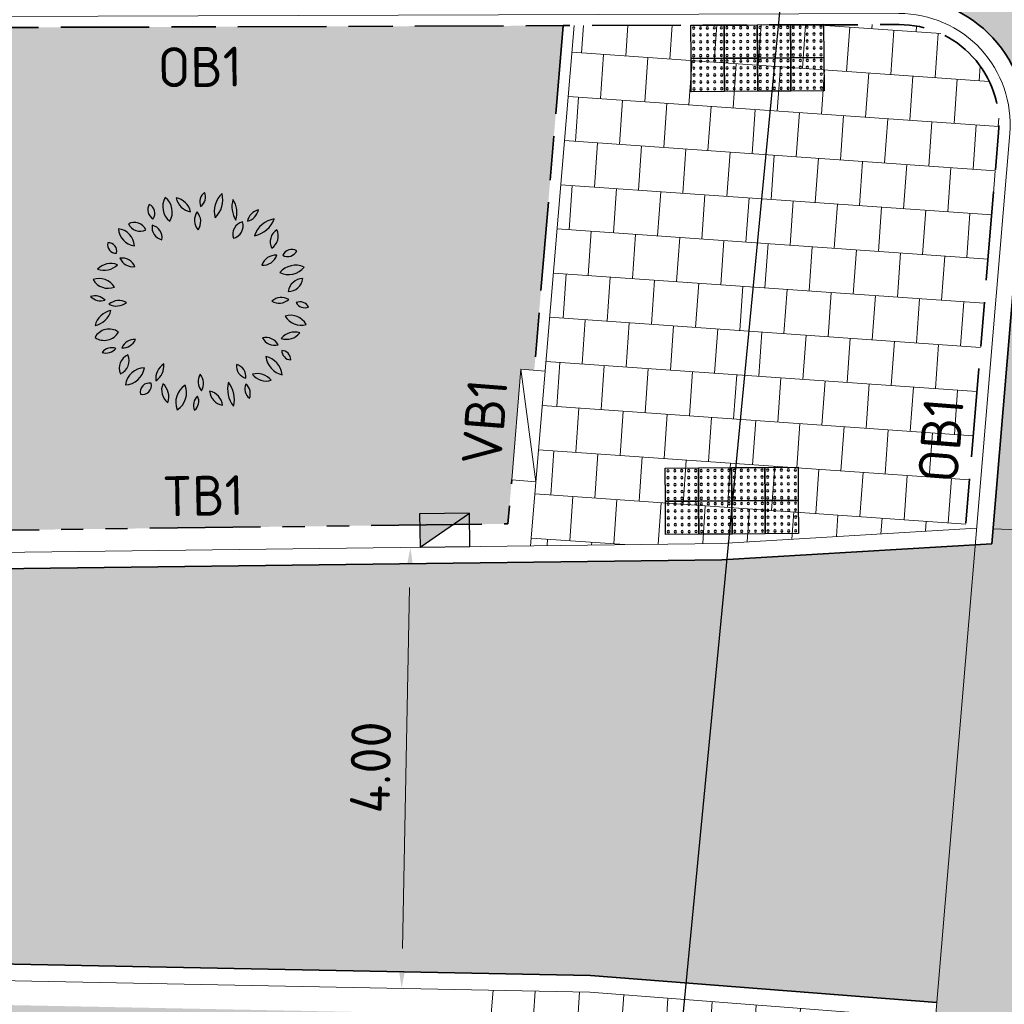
# Model space of a CAD drawing. Header units: metres. Extents: x 196651 to 397723, y 354703 to 710691.
# Tile 198 of 256: x 198020 to 198029, y 356127 to 356136. Entities that reach past the tile are written whole.
import ezdxf
from ezdxf.enums import TextEntityAlignment as Align

# ---------------------------------------------------------------- set-up
doc = ezdxf.new("R2010")
doc.units = ezdxf.units.M
doc.header["$MEASUREMENT"] = 0
doc.linetypes.add('VH-OPSLUITBAND_100X200', pattern=[16, 8, -2, 4, -2])
doc.linetypes.add('VH-TROTTOIRBAND_180-200', pattern=[20, 10, -2, 2, -2, 2, -2])
doc.layers.add('N-WE-GR-BOOM', color=96, linetype='Continuous')
doc.layers.add('N-WE-RI-HWA_KOLK_TROTTOIR-S', color=150, linetype='Continuous')
for name, color, linetype, lineweight in [('N-WE-GR-GRAS_BERM-A', 86, 'Continuous', 5), ('N-WE-VH-GOOT_TEGEL-G', 170, 'Continuous', 35), ('N-WE-VH-KANTOPSLUITING_OPSLUITBAND_100X200-G', 5, 'VH-OPSLUITBAND_100X200', 35), ('N-WE-VH-KANTOPSLUITING_TEKST-T', 7, 'VH-OPSLUITBAND_100X200', 35), ('N-WE-VH-KANTOPSLUITING_TROTTOIRBAND_180 200-G', 6, 'VH-TROTTOIRBAND_180-200', 35), ('N-WE-VH-KANTVERHARDING-G', 1, 'Continuous', 5), ('N-WE-VH-VERHARDING_ASFALT_DEKLAAG-G_ZWART', 252, 'Continuous', 5), ('N-WE-VH-VERHARDING_TEGEL-200X200X50-A', 252, 'Continuous', 18), ('N-WE-VH-VERKEERSTEGEL-NOPPENTEGEL-S', 5, 'Continuous', 25), ('X-XX-AL-AANPIJLING-M', 7, 'Continuous', 18), ('X-XX-AL-VERWIJZING_DOORSNEDE-200-S', 3, 'Continuous', 25)]:
    doc.layers.add(name, color=color, linetype=linetype, lineweight=lineweight)
doc.layers.add('N-WE-VH-VERHARDING_ASFALT_COATING_ROOD-G', color=7, linetype='Continuous', lineweight=5, true_color=0xffa8a8)
doc.layers.add('N-WE-VH-VERHARDING_ASFALT_DEKLAAG-G_ROOD', color=7, linetype='Continuous', lineweight=5, true_color=0xbf4040)
doc.styles.add('ATT', font='romans.shx')
doc.styles.add('NLCS-ISO', font='NLCS-ISO.ttf')
doc.styles.add('NLCS-ISO-M200-T18', font='NLCS-ISO.ttf')
doc.dimstyles.new('NLCS-M200-T18-PIJL', dxfattribs={"dimscale": 0.2, "dimtxt": 1.8, "dimasz": 1.8, "dimexe": 2, "dimexo": 2, "dimgap": 0.7, "dimtad": 1, "dimzin": 0, "dimdsep": 46, "dimtxsty": 'NLCS-ISO-M200-T18', "dimcen": 0, "dimdle": 2, "dimse1": 1, "dimse2": 1, "dimclrd": 256, "dimclre": 256, "dimclrt": 256, "dimadec": 1, "dimazin": 0, "dimtfac": 1, "dimtofl": 0, "dimtmove": 1, "dimatfit": 0, "dimfxl": 2, "dimfxlon": 1, "dimtfillclr": 254, "dimtolj": 1, "dimtzin": 0, "dimlwd": 18, "dimlwe": 18, "dimarcsym": 0})
pattern_1 = [(0, (0, 0), (1, 1), [0.12, -0.8]), (45, (0.4, 0.2), (-0.113137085, 1.8667619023), [0.12, -0.8]), (30, (0.08, 0.12), (0.2274613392, 1.2860254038), [0.12, -0.8]), (15, (0.32, 0.48), (0.3856270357, 0.724494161), [0.12, -0.8]), (135, (0.16, 2), (-0.02828427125, -0.6505382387), [0.12, -0.8]), (150, (1.2, 0.4), (0.2156921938, -0.5864101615), [0.12, -0.8]), (165, (0.24, 0.04), (0.1434520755, -0.7010146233), [0.12, -0.8]), (85, (0.4, 0.4), (-0.8726773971, 1.0400164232), [0.12, -0.8]), (100, (0, 0), (-1.1121176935, 0.7787131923), [0.12, -0.8])]

# ---------------------------------------------------------------- blocks, each defined once
blk = doc.blocks.new('TEKST TB')
at = {"style": 'NLCS-ISO'}
blk.add_attdef('TEKST_TROTTOIRBANDEN', text='', height=0.36, rotation=0.34071, dxfattribs=at).set_placement((0, 0), align=Align.BOTTOM_CENTER)
blk = doc.blocks.new('N-SRI-HWA-KOLK_TROTTOIR-SO')
blk.add_hatch(color=256).paths.add_polyline_path([(1.125, 0.75), (-1.125, 0.75), (-1.125, -0.75)])
blk.add_line((-1.125, -0.75), (1.125, 0.75))
at = {"flags": 128}
blk.add_lwpolyline([(-1.125, -0.75), (1.125, -0.75), (1.125, 0.75), (-1.125, 0.75)], close=True, dxfattribs=at)
blk = doc.blocks.new('*D1745')
at = {"layer": 'Defpoints', "color": 0, "ltscale": 0.2, "transparency": 16777216}
for p in [(198023.6911, 356131.0146), (198023.6125, 356127.0361), (198023.7368, 356127.0337)]:
    blk.add_point(p, dxfattribs=at)
at = {"layer": 'X-XX-AL-AANPIJLING-M', "linetype": 'Continuous', "lineweight": 18, "ltscale": 0.2, "transparency": 16777216}
blk.add_line((198023.8082, 356130.6522), (198023.7439, 356127.3936), dxfattribs=at)
at = {"layer": 'X-XX-AL-AANPIJLING-M', "ltscale": 0.2, "transparency": 16777216}
for points in [[(198023.7482, 356130.6534), (198023.8682, 356130.651), (198023.8153, 356131.0121)], [(198023.6839, 356127.3948), (198023.8038, 356127.3924), (198023.7368, 356127.0337)]]:
    blk.add_solid(points, dxfattribs=at)
at = {"layer": 'X-XX-AL-AANPIJLING-M', "ltscale": 0.2, "transparency": 16777216, "insert": (198023.4561, 356129.0292), "char_height": 0.36, "attachment_point": 5, "rotation": 88.86894, "style": 'NLCS-ISO-M200-T18'}
blk.add_mtext('\\A1;4.00', dxfattribs=at)
blk = doc.blocks.new('12PPLT06')
at = {"color": 0, "linetype": 'ByBlock'}
for centre, radius, start, end in [((0.05, 0.4504), 0.0524, 125.4093, 202.7101), ((-0.0287, 0.4729), 0.0524, 305.4093, 22.7101), ((-0.0861, 0.4283), 0.0835, 149.4737, 231.7586), ((-0.2097, 0.4051), 0.0835, 329.4737, 51.7586), ((-0.1232, 0.388), 0.0817, 12.306, 79.6849), ((-0.0287, 0.4858), 0.0817, 192.306, 259.6849), ((0.1771, 0.4066), 0.1138, 133.8117, 194.3077), ((-0.0119, 0.4605), 0.1138, 313.8117, 14.3077), ((0.2574, 0.4291), 0.1143, 163.4642, 212.7906), ((0.0517, 0.3997), 0.1143, 343.4642, 32.7906), ((-0.1922, 0.4145), 0.0451, 146.8151, 244.0193), ((-0.2497, 0.3986), 0.0451, 326.8151, 64.0193), ((0.0406, 0.3679), 0.0664, 145.5248, 220.8327), ((-0.0643, 0.362), 0.0664, 325.5248, 40.8327), ((0.1966, 0.4279), 0.0672, 284.1004, 348.465), ((0.2788, 0.3493), 0.0672, 104.1004, 168.465), ((-0.2983, 0.2994), 0.0582, 25.4537, 116.6852), ((0.2043, 0.3048), 0.0573, 103.8914, 198.9039), ((0.1363, 0.3419), 0.0573, 283.8914, 18.9039), ((0.2234, 0.4134), 0.1178, 280.3005, 340.4476), ((0.3555, 0.258), 0.1178, 100.3005, 160.4476), ((-0.3791, 0.2477), 0.0818, 3.3189, 83.1904), ((-0.2877, 0.3337), 0.0818, 183.3189, 263.1904), ((-0.2719, 0.3765), 0.0582, 205.4537, 296.6852), ((-0.1618, 0.3339), 0.0557, 168.8066, 257.6391), ((-0.2284, 0.2903), 0.0557, 348.8066, 77.6391), ((0.3802, 0.2705), 0.064, 122.5817, 207.18), ((0.2887, 0.2952), 0.064, 302.5817, 27.18), ((-0.3813, 0.2555), 0.0369, 163.4933, 274.4697), ((-0.4137, 0.2292), 0.0369, 343.4933, 94.4697), ((0.4133, 0.1914), 0.0446, 59.9815, 155.6676), ((0.395, 0.2484), 0.0446, 239.9815, 335.6676), ((-0.3535, 0.1338), 0.0631, 22.5723, 98.3335), ((-0.3043, 0.2205), 0.0631, 202.5723, 278.3335), ((0.3411, 0.1436), 0.0663, 86.0282, 161.3698), ((0.2828, 0.2309), 0.0663, 266.0282, 341.3698), ((-0.4032, 0.0875), 0.0847, 69.7201, 135.6489), ((-0.4345, 0.2262), 0.0847, 249.7201, 315.6489), ((0.4301, 0.0727), 0.0919, 64.7353, 140.5781), ((0.3984, 0.2141), 0.0919, 244.7353, 320.5781), ((-0.456, 0.0247), 0.08, 30.9482, 110.5784), ((-0.4155, 0.1406), 0.08, 210.9482, 290.5784), ((0.3971, 0.1115), 0.0659, 270.2529, 353.5221), ((0.4629, 0.0381), 0.0659, 90.2529, 173.5221), ((-0.4752, -0.0367), 0.063, 44.2576, 108.5927), ((-0.4502, 0.067), 0.063, 224.2577, 288.5927), ((-0.3678, -0.0648), 0.0699, 60.5095, 129.292), ((0.366, -0.0461), 0.065, 58.8748, 131.2135), ((0.3568, 0.0585), 0.065, 238.8748, 311.2135), ((-0.3857, -0.1306), 0.0923, 100.8762, 165.4479), ((-0.4925, -0.0167), 0.0923, 280.8762, 345.4479), ((-0.3777, 0.0502), 0.0699, 240.5095, 309.292), ((0.4502, -0.0453), 0.0446, 28.1981, 112.1918), ((0.4727, 0.0171), 0.0446, 208.1981, 292.1918), ((0.4073, -0.1426), 0.0814, 29.1952, 106.7189), ((0.4549, -0.025), 0.0814, 209.1952, 286.7189), ((-0.4112, -0.1963), 0.0728, 54.9745, 151.3792), ((-0.4333, -0.1018), 0.0728, 234.9745, 331.3792), ((-0.296, -0.2328), 0.0625, 87.1724, 157.2365), ((-0.3506, -0.1462), 0.0625, 267.1724, 337.2365), ((0.296, -0.2262), 0.0644, 28.8072, 103.9199), ((0.3369, -0.1326), 0.0644, 208.8072, 283.9199), ((0.4251, -0.2125), 0.0753, 71.3712, 141.7535), ((0.39, -0.0945), 0.0753, 251.3712, 321.7535), ((-0.3988, -0.2663), 0.0584, 71.8192, 140.0818), ((-0.4254, -0.1734), 0.0584, 251.8192, 320.0818), ((0.4104, -0.2204), 0.0422, 179.2557, 267.6287), ((0.3664, -0.2621), 0.0422, 359.2557, 87.6287), ((-0.3008, -0.2997), 0.065, 113.4753, 203.456), ((-0.3863, -0.266), 0.065, 293.4753, 23.456), ((0.3924, -0.2358), 0.0968, 186.5487, 256.8911), ((0.2743, -0.3411), 0.0968, 6.5487, 76.8911), ((-0.2499, -0.3874), 0.0888, 91.6328, 172.0268), ((-0.3404, -0.2863), 0.0888, 271.6328, 352.0268), ((-0.1214, -0.3477), 0.0799, 122.8873, 186.7253), ((-0.2441, -0.29), 0.0799, 302.8873, 6.7253), ((0.2218, -0.2894), 0.0586, 173.65, 254.6514), ((0.148, -0.3394), 0.0586, 353.65, 74.6514), ((0.0531, -0.3604), 0.0628, 148.7877, 221.5977), ((-0.0476, -0.3695), 0.0628, 328.7877, 41.5977), ((0.258, -0.4052), 0.0806, 38.6962, 106.2415), ((0.2984, -0.2775), 0.0806, 218.6962, 286.2415), ((-0.2305, -0.4083), 0.041, 76.5419, 193.4774), ((-0.2609, -0.3779), 0.041, 256.5419, 13.4774), ((-0.0984, -0.3976), 0.0759, 159.117, 230.3606), ((-0.2177, -0.429), 0.0759, 339.117, 50.3606), ((-0.0199, -0.454), 0.0906, 122.117, 201.7275), ((-0.1522, -0.4109), 0.0906, 302.117, 21.7275), ((0.2468, -0.3953), 0.1233, 165.2071, 218.3217), ((0.0308, -0.4403), 0.1233, 345.2071, 38.3217), ((0.2555, -0.394), 0.0536, 156.7754, 231.288), ((0.1727, -0.4147), 0.0536, 336.7754, 51.288), ((0.0215, -0.4669), 0.0521, 129.7475, 206.0709), ((-0.0587, -0.4497), 0.0521, 309.7475, 26.0709), ((0.1123, -0.3978), 0.0705, 185.3196, 260.419), ((0.0304, -0.4739), 0.0705, 5.3196, 80.419)]:
    blk.add_arc(centre, radius, start, end, dxfattribs=at)
at = {"color": 0, "linetype": 'ByBlock', "style": 'ATT'}
for tag, p, flags in [('ITEM', (-0.9111, -3.0457), 3), ('ROOM_NUMBER', (-0.9111, -4.379), 1)]:
    blk.add_attdef(tag, p, '', height=1, dxfattribs=dict(at, flags=flags))
blk = doc.blocks.new('*U2075')
for centre in [(0.025, 0.575), (0.0875, 0.575), (0.15, 0.575), (0.2125, 0.575), (0.275, 0.575), (0.325, 0.575), (0.3875, 0.575), (0.45, 0.575), (0.5125, 0.575), (0.575, 0.575), (0.625, 0.575), (0.6875, 0.575), (0.75, 0.575), (0.8125, 0.575), (0.875, 0.575), (0.925, 0.575), (0.9875, 0.575), (1.05, 0.575), (1.1125, 0.575), (1.175, 0.575), (0.025, 0.5125), (0.025, 0.45), (0.0875, 0.5125), (0.0875, 0.45), (0.15, 0.5125), (0.15, 0.45), (0.2125, 0.5125), (0.2125, 0.45), (0.275, 0.5125), (0.275, 0.45), (0.325, 0.5125), (0.325, 0.45), (0.3875, 0.5125), (0.3875, 0.45), (0.45, 0.5125), (0.45, 0.45), (0.5125, 0.5125), (0.5125, 0.45), (0.575, 0.5125), (0.575, 0.45), (0.625, 0.5125), (0.625, 0.45), (0.6875, 0.5125), (0.6875, 0.45), (0.75, 0.5125), (0.75, 0.45), (0.8125, 0.5125), (0.8125, 0.45), (0.875, 0.5125), (0.875, 0.45), (0.925, 0.5125), (0.925, 0.45), (0.9875, 0.5125), (0.9875, 0.45), (1.05, 0.5125), (1.05, 0.45), (1.1125, 0.5125), (1.1125, 0.45), (1.175, 0.5125), (1.175, 0.45), (0.025, 0.3875), (0.0875, 0.3875), (0.15, 0.3875), (0.2125, 0.3875), (0.275, 0.3875), (0.325, 0.3875), (0.3875, 0.3875), (0.45, 0.3875), (0.5125, 0.3875), (0.575, 0.3875), (0.625, 0.3875), (0.6875, 0.3875), (0.75, 0.3875), (0.8125, 0.3875), (0.875, 0.3875), (0.925, 0.3875), (0.9875, 0.3875), (1.05, 0.3875), (1.1125, 0.3875), (1.175, 0.3875), (0.025, 0.325), (0.025, 0.275), (0.0875, 0.325), (0.0875, 0.275), (0.15, 0.325), (0.15, 0.275), (0.2125, 0.325), (0.2125, 0.275), (0.275, 0.325), (0.275, 0.275), (0.325, 0.325), (0.325, 0.275), (0.3875, 0.325), (0.3875, 0.275), (0.45, 0.325), (0.45, 0.275), (0.5125, 0.325), (0.5125, 0.275), (0.575, 0.325), (0.575, 0.275), (0.625, 0.325), (0.625, 0.275), (0.6875, 0.325), (0.6875, 0.275), (0.75, 0.325), (0.75, 0.275), (0.8125, 0.325), (0.8125, 0.275), (0.875, 0.325), (0.875, 0.275), (0.925, 0.325), (0.925, 0.275), (0.9875, 0.325), (0.9875, 0.275), (1.05, 0.325), (1.05, 0.275), (1.1125, 0.325), (1.1125, 0.275), (1.175, 0.325), (1.175, 0.275), (0.025, 0.2125), (0.0875, 0.2125), (0.15, 0.2125), (0.2125, 0.2125), (0.275, 0.2125), (0.325, 0.2125), (0.3875, 0.2125), (0.45, 0.2125), (0.5125, 0.2125), (0.575, 0.2125), (0.625, 0.2125), (0.6875, 0.2125), (0.75, 0.2125), (0.8125, 0.2125), (0.875, 0.2125), (0.925, 0.2125), (0.9875, 0.2125), (1.05, 0.2125), (1.1125, 0.2125), (1.175, 0.2125), (0.025, 0.15), (0.025, 0.0875), (0.0875, 0.15), (0.0875, 0.0875), (0.15, 0.15), (0.15, 0.0875), (0.2125, 0.15), (0.2125, 0.0875), (0.275, 0.15), (0.275, 0.0875), (0.325, 0.15), (0.325, 0.0875), (0.3875, 0.15), (0.3875, 0.0875), (0.45, 0.15), (0.45, 0.0875), (0.5125, 0.15), (0.5125, 0.0875), (0.575, 0.15), (0.575, 0.0875), (0.625, 0.15), (0.625, 0.0875), (0.6875, 0.15), (0.6875, 0.0875), (0.75, 0.15), (0.75, 0.0875), (0.8125, 0.15), (0.8125, 0.0875), (0.875, 0.15), (0.875, 0.0875), (0.925, 0.15), (0.925, 0.0875), (0.9875, 0.15), (0.9875, 0.0875), (1.05, 0.15), (1.05, 0.0875), (1.1125, 0.15), (1.1125, 0.0875), (1.175, 0.15), (1.175, 0.0875), (0.025, 0.025), (0.0875, 0.025), (0.15, 0.025), (0.2125, 0.025), (0.275, 0.025), (0.325, 0.025), (0.3875, 0.025), (0.45, 0.025), (0.5125, 0.025), (0.575, 0.025), (0.625, 0.025), (0.6875, 0.025), (0.75, 0.025), (0.8125, 0.025), (0.875, 0.025), (0.925, 0.025), (0.9875, 0.025), (1.05, 0.025), (1.1125, 0.025), (1.175, 0.025)]:
    blk.add_circle(centre, 0.01)
for points in [[(0.3, 0.3), (0.3, 0.6), (0, 0.6), (0, 0.3)], [(0.6, 0.3), (0.6, 0.6), (0.3, 0.6), (0.3, 0.3)], [(0.9, 0.3), (0.9, 0.6), (0.6, 0.6), (0.6, 0.3)], [(1.2, 0.3), (1.2, 0.6), (0.9, 0.6), (0.9, 0.3)], [(0.3, 0), (0.3, 0.3), (0, 0.3), (0, 0)], [(0.6, 0), (0.6, 0.3), (0.3, 0.3), (0.3, 0)], [(0.9, 0), (0.9, 0.3), (0.6, 0.3), (0.6, 0)], [(1.2, 0), (1.2, 0.3), (0.9, 0.3), (0.9, 0)]]:
    blk.add_3dface(points)
blk = doc.blocks.new('*U2076')
for centre in [(0.025, 0.275), (0.0875, 0.275), (0.15, 0.275), (0.2125, 0.275), (0.275, 0.275), (0.325, 0.275), (0.3875, 0.275), (0.45, 0.275), (0.5125, 0.275), (0.575, 0.275), (0.625, 0.275), (0.6875, 0.275), (0.75, 0.275), (0.8125, 0.275), (0.875, 0.275), (0.925, 0.275), (0.9875, 0.275), (1.05, 0.275), (1.1125, 0.275), (1.175, 0.275), (0.025, 0.2125), (0.0875, 0.2125), (0.15, 0.2125), (0.2125, 0.2125), (0.275, 0.2125), (0.325, 0.2125), (0.3875, 0.2125), (0.45, 0.2125), (0.5125, 0.2125), (0.575, 0.2125), (0.625, 0.2125), (0.6875, 0.2125), (0.75, 0.2125), (0.8125, 0.2125), (0.875, 0.2125), (0.925, 0.2125), (0.9875, 0.2125), (1.05, 0.2125), (1.1125, 0.2125), (1.175, 0.2125), (0.025, 0.15), (0.025, 0.0875), (0.0875, 0.15), (0.0875, 0.0875), (0.15, 0.15), (0.15, 0.0875), (0.2125, 0.15), (0.2125, 0.0875), (0.275, 0.15), (0.275, 0.0875), (0.325, 0.15), (0.325, 0.0875), (0.3875, 0.15), (0.3875, 0.0875), (0.45, 0.15), (0.45, 0.0875), (0.5125, 0.15), (0.5125, 0.0875), (0.575, 0.15), (0.575, 0.0875), (0.625, 0.15), (0.625, 0.0875), (0.6875, 0.15), (0.6875, 0.0875), (0.75, 0.15), (0.75, 0.0875), (0.8125, 0.15), (0.8125, 0.0875), (0.875, 0.15), (0.875, 0.0875), (0.925, 0.15), (0.925, 0.0875), (0.9875, 0.15), (0.9875, 0.0875), (1.05, 0.15), (1.05, 0.0875), (1.1125, 0.15), (1.1125, 0.0875), (1.175, 0.15), (1.175, 0.0875), (0.025, 0.025), (0.0875, 0.025), (0.15, 0.025), (0.2125, 0.025), (0.275, 0.025), (0.325, 0.025), (0.3875, 0.025), (0.45, 0.025), (0.5125, 0.025), (0.575, 0.025), (0.625, 0.025), (0.6875, 0.025), (0.75, 0.025), (0.8125, 0.025), (0.875, 0.025), (0.925, 0.025), (0.9875, 0.025), (1.05, 0.025), (1.1125, 0.025), (1.175, 0.025), (0.025, -0.025), (0.025, -0.0875), (0.0875, -0.025), (0.0875, -0.0875), (0.15, -0.025), (0.15, -0.0875), (0.2125, -0.025), (0.2125, -0.0875), (0.275, -0.025), (0.275, -0.0875), (0.325, -0.025), (0.325, -0.0875), (0.3875, -0.025), (0.3875, -0.0875), (0.45, -0.025), (0.45, -0.0875), (0.5125, -0.025), (0.5125, -0.0875), (0.575, -0.025), (0.575, -0.0875), (0.625, -0.025), (0.625, -0.0875), (0.6875, -0.025), (0.6875, -0.0875), (0.75, -0.025), (0.75, -0.0875), (0.8125, -0.025), (0.8125, -0.0875), (0.875, -0.025), (0.875, -0.0875), (0.925, -0.025), (0.925, -0.0875), (0.9875, -0.025), (0.9875, -0.0875), (1.05, -0.025), (1.05, -0.0875), (1.1125, -0.025), (1.1125, -0.0875), (1.175, -0.025), (1.175, -0.0875), (0.025, -0.15), (0.0875, -0.15), (0.15, -0.15), (0.2125, -0.15), (0.275, -0.15), (0.325, -0.15), (0.3875, -0.15), (0.45, -0.15), (0.5125, -0.15), (0.575, -0.15), (0.625, -0.15), (0.6875, -0.15), (0.75, -0.15), (0.8125, -0.15), (0.875, -0.15), (0.925, -0.15), (0.9875, -0.15), (1.05, -0.15), (1.1125, -0.15), (1.175, -0.15), (0.025, -0.2125), (0.025, -0.275), (0.0875, -0.2125), (0.0875, -0.275), (0.15, -0.2125), (0.15, -0.275), (0.2125, -0.2125), (0.2125, -0.275), (0.275, -0.2125), (0.275, -0.275), (0.325, -0.2125), (0.325, -0.275), (0.3875, -0.2125), (0.3875, -0.275), (0.45, -0.2125), (0.45, -0.275), (0.5125, -0.2125), (0.5125, -0.275), (0.575, -0.2125), (0.575, -0.275), (0.625, -0.2125), (0.625, -0.275), (0.6875, -0.2125), (0.6875, -0.275), (0.75, -0.2125), (0.75, -0.275), (0.8125, -0.2125), (0.8125, -0.275), (0.875, -0.2125), (0.875, -0.275), (0.925, -0.2125), (0.925, -0.275), (0.9875, -0.2125), (0.9875, -0.275), (1.05, -0.2125), (1.05, -0.275), (1.1125, -0.2125), (1.1125, -0.275), (1.175, -0.2125), (1.175, -0.275)]:
    blk.add_circle(centre, 0.01)
for points in [[(0.3, 0), (0.3, 0.3), (0, 0.3), (0, 0)], [(0.6, 0), (0.6, 0.3), (0.3, 0.3), (0.3, 0)], [(0.9, 0), (0.9, 0.3), (0.6, 0.3), (0.6, 0)], [(1.2, 0), (1.2, 0.3), (0.9, 0.3), (0.9, 0)], [(0.3, -0.3), (0.3, 0), (0, 0), (0, -0.3)], [(0.6, -0.3), (0.6, 0), (0.3, 0), (0.3, -0.3)], [(0.9, -0.3), (0.9, 0), (0.6, 0), (0.6, -0.3)], [(1.2, -0.3), (1.2, 0), (0.9, 0), (0.9, -0.3)]]:
    blk.add_3dface(points)

msp = doc.modelspace()

# ---------------------------------------------------------------- hatches: boundary and pattern name
at = {"layer": 'N-WE-GR-GRAS_BERM-A'}
h = msp.add_hatch(dxfattribs=at)
h.set_pattern_fill('AGR-GRAS_01', color=256, scale=0.04, pattern_type=2)
h.set_pattern_definition(pattern_1)
h.paths.add_polyline_path([(198002.7549, 356133.3986), (198005.1044, 356131.0636), (198011.0409, 356131.0578), (198024.6973, 356131.227), (198024.7308, 356131.626), (198024.8146, 356132.6224), (198024.9342, 356132.6124), (198025.1957, 356135.7241), (198011.0356, 356135.678), (198004.8942, 356135.684), (197994.4983, 356135.6521), (197994.5042, 356133.7319), (198002.7538, 356133.7572)])
h = msp.add_hatch(dxfattribs=at)
h.set_pattern_fill('AGR-GRAS_01', color=256, scale=0.04, pattern_type=2)
h.set_pattern_definition(pattern_1)
h.paths.add_polyline_path([(198023.6749, 356118.823), (197974.173, 356123.5888), (197950.023, 356126.2133), (197937.6371, 356127.3175), (197884.3105, 356133.1121, 0.003613), (197882.7603, 356133.2692, 0.318684), (197874.9417, 356128.7589), (197875.8957, 356128.7854, 0.015836), (197877.1537, 356128.8603), (197885.7745, 356129.6479, -0.026297), (197888.621, 356129.7576), (197906.3767, 356129.5081, -0.005309), (197908.5761, 356129.4538), (197908.5768, 356129.4738), (197909.576, 356129.4337), (197909.576, 356129.4337, -0.015826), (197916.1145, 356128.9319), (197936.6466, 356126.7009, 0.004591), (197938.4716, 356126.5195), (197950.5454, 356125.4314), (197951.5414, 356125.3417), (197955.5955, 356124.9763, -0.004591), (197957.4888, 356124.7881), (197996.2079, 356120.5808), (197997.1999, 356120.4529, -0.008349), (198000.6325, 356120.0218), (198012.8414, 356118.281), (198022.1105, 356116.9593), (198022.1239, 356117.0584), (198023.1139, 356116.9173), (198023.5099, 356116.8608)])
h = msp.add_hatch(dxfattribs=at)
h.set_pattern_fill('AGR-GRAS_01', color=256, scale=0.04, pattern_type=2)
h.set_pattern_definition(pattern_1)
h.paths.add_polyline_path([(198024.3254, 356126.802), (197995.7633, 356127.3659, -0.027831), (197973.1885, 356128.5542), (197954.3239, 356130.6041, -0.004123), (197951.0441, 356130.9879), (197950.9158, 356129.8075), (197974.5647, 356127.2378), (198024.0172, 356123.1345)])
at = {"layer": 'N-WE-VH-VERHARDING_ASFALT_COATING_ROOD-G'}
h = msp.add_hatch(color=256, dxfattribs=at)
edge = h.paths.add_edge_path()
edge.add_line((198031.4294, 356131.0895), (198029.0791, 356131.1835))
edge.add_line((198029.0791, 356131.1835), (198029.0676, 356131.0476))
edge.add_line((198029.0676, 356131.0476), (198028.9163, 356131.0385))
edge.add_line((198028.9163, 356131.0385), (198028.5691, 356126.9076))
edge.add_line((198028.5691, 356126.9076), (198028.199, 356122.5041))
edge.add_line((198028.199, 356122.5041), (198027.9243, 356119.2347))
edge.add_arc((198024.9348, 356119.4859), 3, 345.27305, 355.19577, ccw=False)
edge.add_line((198027.8362, 356118.7233), (198027.9867, 356118.706))
edge.add_arc((198024.9348, 356119.4859), 3.15, 342.90097, 345.66491, ccw=False)
edge.add_line((198027.9456, 356118.5598), (198030.3531, 356118.2833))
edge.add_line((198030.3531, 356118.2833), (198031.4294, 356131.0895))
at = {"layer": 'N-WE-VH-VERHARDING_ASFALT_DEKLAAG-G_ROOD'}
msp.add_hatch(color=256, dxfattribs=at).paths.add_polyline_path([(198046.0565, 356143.5785, -0.178601), (198048.8231, 356144.3537), (198048.8555, 356144.3511), (198049.0616, 356146.5415), (198044.9769, 356146.7419, -0.464988), (198043.9108, 356148.1406), (198044.5124, 356150.8411), (198045.3824, 356154.7457), (198043.2741, 356155.2201), (198041.1409, 356145.8425, -0.349206), (198031.2767, 356137.9439), (198028.2621, 356137.9341), (198028.2431, 356135.9839, -0.436077), (198029.3778, 356134.7376), (198029.0791, 356131.1835), (198031.2794, 356131.0955), (198031.3207, 356131.5843, -0.289967), (198034.648, 356135.9763, 0.067266), (198038.1532, 356137.8564)])
at = {"layer": 'N-WE-VH-VERHARDING_ASFALT_DEKLAAG-G_ZWART'}
h = msp.add_hatch(color=256, dxfattribs=at)
h.paths.add_polyline_path([(198025.3714, 356127.0052), (198025.3702, 356127.0014), (198025.3708, 356127.0014)])
edge = h.paths.add_edge_path()
edge.add_line((197885.6018, 356137.5385), (197885.5478, 356137.0414))
edge.add_line((197885.5478, 356137.0414), (197923.0429, 356132.9671))
edge.add_line((197923.0429, 356132.9671), (197950.5365, 356131.4252))
edge.add_arc((197975.953, 356329.6524), 199.85, 262.693454, 263.798431)
edge.add_line((197954.3639, 356130.9719), (197973.2285, 356128.922))
edge.add_arc((197995.1417, 356330.585), 202.85, 263.798431, 270.176465)
edge.add_line((197995.7664, 356127.7359), (198024.5769, 356127.1671))
edge.add_line((198024.5769, 356127.1671), (198024.8889, 356130.8794))
edge.add_line((198024.8889, 356130.8794), (198011.0429, 356130.7078))
edge.add_line((198011.0429, 356130.7078), (198004.9016, 356130.7138))
edge.add_line((198004.9016, 356130.7138), (197995.7578, 356130.6857))
edge.add_arc((197995.1438, 356330.5848), 199.9, 263.798431, 270.175981, ccw=False)
edge.add_line((197973.5493, 356131.8546), (197954.7395, 356133.8985))
edge.add_arc((197976.334, 356332.6288), 199.9001, 262.702255, 263.798431, ccw=False)
edge.add_line((197950.9416, 356134.348), (197923.652, 356138.6344))
edge.add_line((197923.652, 356138.6344), (197890.8779, 356142.1958))
edge.add_line((197890.8779, 356142.1958), (197890.8284, 356141.7405))
edge.add_line((197890.8284, 356141.7405), (197889.4931, 356140.6669))
edge.add_line((197889.4931, 356140.6669), (197885.6018, 356137.5385))
msp.add_hatch(color=256, dxfattribs=at).paths.add_polyline_path([(198024.5769, 356127.1671), (198025.4439, 356127.15), (198028.5691, 356126.9076), (198028.9163, 356131.0385), (198026.6298, 356130.901), (198024.8889, 356130.8794)])
at = {"layer": 'N-WE-VH-VERHARDING_TEGEL-200X200X50-A'}
h = msp.add_hatch(dxfattribs=at)
h.set_pattern_fill('AVH-TEGEL_200X200_HALFST', color=256, scale=2, angle=86, pattern_type=2)
h.set_pattern_definition([(86, (197669.55536, 356038.86237), (-0.17161022, 0.41297691), [0.4, -0.4]), (176, (197669.55536, 356038.86237), (-0.0279026, -0.3990256), [])])
edge = h.paths.add_edge_path()
edge.add_line((198028.8282, 356131.1835), (198029.1286, 356134.7586))
edge.add_arc((198028.2318, 356134.834), 0.9, 355.19577, 450.1865)
edge.add_line((198028.2289, 356135.734), (198025.2961, 356135.7244))
edge.add_line((198025.2961, 356135.7244), (198024.9015, 356131.0296))
edge.add_line((198024.9015, 356131.0296), (198026.6244, 356131.0509))
edge.add_line((198026.6244, 356131.0509), (198028.8282, 356131.1835))
h = msp.add_hatch(dxfattribs=at)
h.set_pattern_fill('AVH-TEGEL_200X200_HALFST', color=256, scale=2, angle=86, pattern_type=2)
h.set_pattern_definition([(86, (0, 0), (-0.17161022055, 0.41297691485), [0.4, -0.4]), (176, (0, 0), (-0.0279025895, -0.3990256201), [])])
h.paths.add_polyline_path([(198028.1118, 356122.6597), (198028.4569, 356126.7659), (198025.4366, 356127.0001), (198024.5643, 356127.0173), (198024.218, 356122.8971), (198024.3438, 356122.8867)])

# ---------------------------------------------------------------- linework, layer by layer
at = {"layer": 'N-WE-VH-GOOT_TEGEL-G', "flags": 128}
for points in [[(197921.3994, 356142.772), (197976.8987, 356136.7403, -0.01162), (197977.2627, 356136.6922), (197981.618, 356136.0129, 0.039472), (197983.52, 356135.8683), (198004.894, 356135.934), (198011.0353, 356135.928), (198028.2281, 356135.984, -0.439962), (198029.3778, 356134.7376), (198029.0676, 356131.0476)], [(197889.5541, 356142.3396), (197923.1827, 356138.6854, -0.011891), (197924.1185, 356138.5612), (197950.9416, 356134.348, 0.004783), (197954.7395, 356133.8985), (197973.5493, 356131.8546, 0.027835), (197995.7578, 356130.6857), (198004.9016, 356130.7138), (198011.0429, 356130.7078), (198026.6298, 356130.901), (198029.0676, 356131.0476)], [(198028.5691, 356126.9076), (198025.4439, 356127.15), (197995.7664, 356127.7359, -0.027837), (197973.2285, 356128.922), (197954.3639, 356130.9719, -0.004821), (197950.5365, 356131.4252), (197923.0429, 356132.9671), (197883.3617, 356137.2789, 0.015935), (197876.2021, 356137.816, 1), (197876.1703, 356137.0767, -0.015934), (197883.2823, 356136.5432), (197937.9555, 356130.6023), (197950.3311, 356129.4989), (197974.5294, 356126.8695), (198024.3331, 356122.7371), (198028.199, 356122.5041)]]:
    msp.add_lwpolyline(points, format="xyb", dxfattribs=at)
at = {"layer": 'N-WE-VH-KANTOPSLUITING_OPSLUITBAND_100X200-G', "ltscale": 0.1, "flags": 128}
msp.add_lwpolyline([(198005.1044, 356131.0636), (198002.7549, 356133.3986), (198002.7538, 356133.7572), (197994.5042, 356133.7319), (197994.4983, 356135.6521), (198004.8942, 356135.684), (198011.0356, 356135.678), (198025.1957, 356135.7241), (198028.2289, 356135.734, -0.439962), (198029.1286, 356134.7586), (198028.8282, 356131.1835)], format="xyb", dxfattribs=at)
msp.add_lwpolyline([(198025.1957, 356135.7241), (198024.9342, 356132.6124)], dxfattribs=at)
at = {"layer": 'N-WE-VH-KANTOPSLUITING_TROTTOIRBAND_180 200-G', "ltscale": 0.1, "flags": 128}
msp.add_lwpolyline([(198005.4624, 356131.0633), (198011.0409, 356131.0578), (198024.6973, 356131.227), (198024.7308, 356131.626)], dxfattribs=at)
at = {"layer": 'N-WE-VH-KANTVERHARDING-G', "flags": 128}
for points in [[(197921.3832, 356142.6229), (197976.8825, 356136.5912, -0.01162), (197977.2396, 356136.544), (197981.5949, 356135.8646, 0.039472), (197983.5204, 356135.7183), (198004.8941, 356135.784), (198011.0355, 356135.778), (198028.2286, 356135.834, -0.439962), (198029.2283, 356134.7502), (198027.9243, 356119.2347, -0.431241), (198024.5113, 356116.516), (198012.8273, 356118.182), (198000.6184, 356119.9228, 0.008349), (197997.1891, 356120.3535), (197957.4759, 356124.6688, 0.004591), (197955.5847, 356124.8568), (197938.4608, 356126.4, -0.004591), (197936.6336, 356126.5816), (197916.1015, 356128.8126, 0.02355)], [(197889.5703, 356142.4887), (197923.1989, 356138.8346, -0.011891), (197924.1417, 356138.7094), (197950.9628, 356134.4965, 0.00478), (197954.7557, 356134.0476), (197973.5655, 356132.0037, 0.027835), (197995.7573, 356130.8357), (198004.9014, 356130.8638), (198011.0421, 356130.8578), (198026.6244, 356131.0509), (198028.929, 356131.1895)], [(198028.5566, 356126.7582), (198025.4366, 356127.0001), (197995.7652, 356127.5859, -0.027835), (197973.2123, 356128.7729), (197954.3477, 356130.8228, -0.004815), (197950.5228, 356131.2757), (197923.0306, 356132.8175), (197883.3456, 356137.1298, 0.015935), (197876.1956, 356137.6662, 1), (197876.1767, 356137.2266, -0.015934), (197883.2984, 356136.6923), (197937.9702, 356130.7516), (197950.3459, 356129.6482), (197974.5437, 356127.0188), (198024.3438, 356122.8867)]]:
    msp.add_lwpolyline(points, format="xyb", dxfattribs=at)
for points in [[(198025.2961, 356135.7244), (198024.9015, 356131.0296)], [(198024.7308, 356131.626), (198024.8146, 356132.6224), (198025.0338, 356132.604)], [(198024.9501, 356131.6075), (198024.8146, 356132.6224)], [(198024.7308, 356131.626), (198024.9501, 356131.6075)], [(198029.0791, 356131.1835), (198031.4294, 356131.0895)], [(198024.5643, 356127.0173), (198024.218, 356122.8971)]]:
    msp.add_lwpolyline(points, dxfattribs=at)
at = {"layer": 'X-XX-AL-VERWIJZING_DOORSNEDE-200-S', "flags": 128}
msp.add_lwpolyline([(198024.472, 356108.0658), (198027.7829, 356142.3705)], dxfattribs=at)

# ---------------------------------------------------------------- block references
at = {"layer": 'N-WE-GR-BOOM', "xscale": 2, "yscale": 2, "zscale": 2}
msp.add_blockref('12PPLT06', (198021.9179, 356133.2326), dxfattribs=at)
at = {"layer": 'N-WE-RI-HWA_KOLK_TROTTOIR-S', "xscale": 0.2000000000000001, "yscale": 0.2000000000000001, "zscale": 0.2000000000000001, "rotation": 0.7100477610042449}
msp.add_blockref('N-SRI-HWA-KOLK_TROTTOIR-SO', (198024.1261, 356131.17), dxfattribs=at)
at = {"layer": 'N-WE-VH-KANTOPSLUITING_TEKST-T'}
for p, rotation, values in [((198021.9164, 356135.0632), 0.1864997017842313, {'TEKST_TROTTOIRBANDEN': 'OB1'}), ((198024.7727, 356132.1242), 85.19576595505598, {'TEKST_TROTTOIRBANDEN': 'VB1'}), ((198028.8934, 356131.9601), 85.19576595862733, {'TEKST_TROTTOIRBANDEN': 'OB1'}), ((198021.9485, 356131.193), 0.7100477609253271, {'TEKST_TROTTOIRBANDEN': 'TB1'})]:
    msp.add_blockref('TEKST TB', p, dxfattribs=dict(at, rotation=rotation)).add_auto_attribs(values)
at = {"layer": 'N-WE-VH-VERKEERSTEGEL-NOPPENTEGEL-S', "xscale": -1, "rotation": 180.4000799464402}
for name, p in [('*U2075', (198026.3483, 356135.7278)), ('*U2076', (198026.1188, 356131.4309))]:
    msp.add_blockref(name, p, dxfattribs=at)

# ---------------------------------------------------------------- dimensions: what is measured, and where the dimension line sits
at = {"layer": 'X-XX-AL-AANPIJLING-M', "ltscale": 0.2}
dim = msp.add_aligned_dim(p1=(198023.6911, 356131.0146), p2=(198023.6125, 356127.0361), distance=0.1242, text='4.00', dimstyle='NLCS-M200-T18-PIJL', dxfattribs=at)
dim.commit()
dim.dimension.update_dxf_attribs({"geometry": '*D1745', "text_midpoint": (198023.4561, 356129.0292)})

doc.saveas('drawing.dxf')
